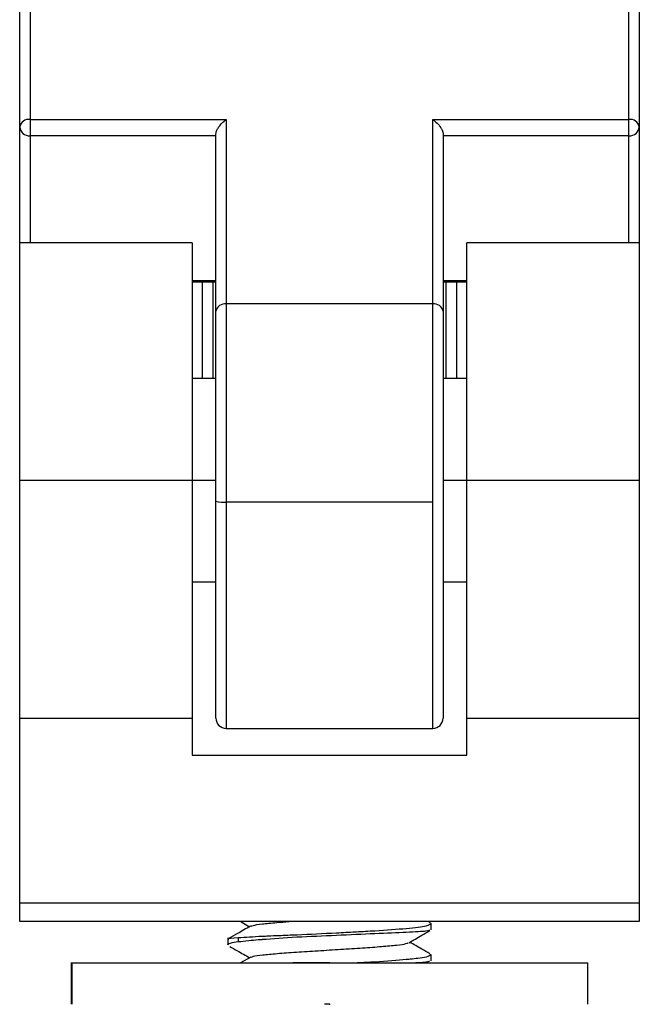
# Model space of a CAD drawing. Header units: millimetres. Extents: x 131 to 434, y 5 to 266.
# Tile 12 of 13: x 337 to 367, y 170 to 218. Entities that reach past the tile are written whole.
import ezdxf

# ---------------------------------------------------------------- set-up
doc = ezdxf.new("R2010")
doc.units = ezdxf.units.MM
doc.header["$PDSIZE"] = -1

msp = doc.modelspace()

# ---------------------------------------------------------------- linework, layer by layer
at = {"color": 7, "linetype": 'Continuous', "lineweight": 25}
for p, q in [((337.124, 234.768), (337.124, 207.149)), ((366.124, 207.149), (366.124, 234.768)), ((336.624, 174.295), (336.624, 234.268)), ((366.624, 234.268), (366.624, 174.295)), ((337.124, 213.122), (346.624, 213.122)), ((346.624, 213.122), (346.624, 183.649)), ((356.624, 183.649), (356.624, 213.122)), ((356.624, 213.122), (366.124, 213.122)), ((346.124, 212.327), (337.124, 212.327)), ((346.124, 184.149), (346.124, 212.415)), ((357.124, 212.415), (357.124, 184.149)), ((366.124, 212.327), (357.124, 212.327)), ((344.974, 207.149), (336.624, 207.149)), ((344.974, 207.149), (344.974, 182.348)), ((366.624, 207.149), (358.274, 207.149)), ((358.274, 182.348), (358.274, 207.149)), ((344.974, 205.32), (346.124, 205.32)), ((344.974, 205.259), (346.124, 205.259)), ((345.474, 200.579), (345.474, 205.259)), ((345.974, 205.259), (345.974, 200.579)), ((357.124, 205.32), (358.274, 205.32)), ((357.124, 205.259), (358.274, 205.259)), ((357.274, 200.579), (357.274, 205.259)), ((357.774, 205.259), (357.774, 200.579)), ((356.624, 204.19), (346.624, 204.19)), ((346.124, 200.579), (344.974, 200.579)), ((358.274, 200.579), (357.124, 200.579)), ((346.124, 195.649), (336.624, 195.649)), ((366.624, 195.649), (357.124, 195.649)), ((356.624, 194.603), (346.624, 194.603)), ((346.124, 190.726), (344.974, 190.726)), ((358.274, 190.726), (357.124, 190.726)), ((336.624, 184.149), (344.974, 184.149)), ((358.274, 184.149), (366.624, 184.149)), ((346.624, 183.649), (356.624, 183.649)), ((344.974, 182.348), (358.274, 182.348)), ((336.624, 175.204), (366.624, 175.204)), ((366.624, 174.295), (336.624, 174.295)), ((347.326, 174.295), (347.756, 174.05)), ((356.498, 174.238), (356.397, 174.295)), ((356.491, 174.225), (356.543, 174.209)), ((356.554, 173.9), (356.554, 174.187)), ((346.694, 173.511), (346.694, 173.175)), ((347.207, 173.508), (347.207, 173.327)), ((347.809, 172.579), (347.308, 172.295)), ((356.478, 172.726), (356.543, 172.709)), ((356.554, 172.399), (356.554, 172.687)), ((339.124, 172.295), (339.124, 170.295)), ((339.124, 172.295), (364.124, 172.295)), ((339.147, 172.295), (339.147, 170.295)), ((364.124, 170.295), (364.124, 172.295))]:
    msp.add_line(p, q, dxfattribs=at)
at = {"color": 7, "linetype": 'Continuous'}
for p, q in [((351.624, 172.295), (349.842, 172.295)), ((351.624, 170.295), (351.381, 170.295))]:
    msp.add_line(p, q, dxfattribs=at)
at = {"color": 7, "linetype": 'Continuous', "lineweight": 25}
for centre, radius, start, end in [((337.063, 212.679), 0.447, 82.065, 168.8157), ((366.186, 212.679), 0.447, 11.1843, 97.935), ((337.096, 212.799), 0.473, 183.9431, 273.4631), ((366.153, 212.799), 0.473, 266.5369, 356.0569), ((346.563, 203.747), 0.447, 82.065, 168.8157), ((356.686, 203.747), 0.447, 11.1843, 97.935), ((346.5, 196.07), 1.472, 255.2041, 274.8338), ((346.624, 184.149), 0.5, 180, 270), ((356.624, 184.149), 0.5, 270, 0)]:
    msp.add_arc(centre, radius, start, end, dxfattribs=at)
for points, knots in [([(346.124, 212.415), (346.128, 212.451), (346.137, 212.529), (346.205, 212.674), (346.314, 212.836), (346.46, 212.995), (346.57, 213.08), (346.624, 213.122)], [0, 0, 0, 0, 0.146754, 0.316126, 0.510248, 0.757793, 1, 1, 1, 1]), ([(356.624, 213.122), (356.694, 213.067), (356.832, 212.958), (356.989, 212.765), (357.076, 212.607), (357.117, 212.5), (357.122, 212.442), (357.124, 212.415)], [0, 0, 0, 0, 0.31012, 0.616121, 0.758896, 0.886022, 1, 1, 1, 1]), ([(347.797, 174.074), (347.587, 173.955), (347.227, 173.75), (346.866, 173.546), (346.715, 173.46)], [0, 0, 0, 0, 0.582222, 1, 1, 1, 1]), ([(356.501, 174.187), (356.472, 174.153), (356.408, 174.078), (355.423, 173.951), (354.133, 173.858), (353.209, 173.808), (352.586, 173.774), (351.632, 173.721), (350.336, 173.66), (349.264, 173.617), (348.725, 173.594), (347.969, 173.559), (347.556, 173.531), (347.207, 173.508)], [0, 0, 0, 0, 0.12127, 0.267422, 0.413532, 0.48712, 0.490992, 0.560385, 0.706593, 0.780169, 0.826584, 0.853727, 1, 1, 1, 1]), ([(347.834, 174.073), (347.854, 174.088), (347.907, 174.125), (348.344, 174.184), (348.94, 174.244), (349.457, 174.281), (349.656, 174.295)], [0, 0, 0, 0, 0.192275, 0.499521, 0.806539, 1, 1, 1, 1]), ([(347.207, 173.508), (346.933, 173.491), (346.613, 173.471), (346.73, 173.448), (346.748, 173.444)], [0, 0, 0, 0, 0.85452, 1, 1, 1, 1]), ([(347.207, 173.327), (347.367, 173.347), (347.64, 173.38), (348.056, 173.416), (348.283, 173.434), (348.351, 173.439), (348.855, 173.479), (350.008, 173.559), (351.962, 173.642), (353.873, 173.727), (355.415, 173.794), (356.377, 173.843), (356.444, 173.878), (356.472, 173.893)], [0, 0, 0, 0, 0.07495, 0.128272, 0.142982, 0.147345, 0.149712, 0.298675, 0.447501, 0.596255, 0.744992, 0.893779, 1, 1, 1, 1]), ([(355.467, 173.276), (355.676, 173.396), (356.017, 173.591), (356.359, 173.785), (356.49, 173.86)], [0, 0, 0, 0, 0.614214, 1, 1, 1, 1]), ([(346.748, 173.175), (346.731, 173.183), (346.613, 173.233), (346.934, 173.284), (347.207, 173.327)], [0, 0, 0, 0, 0.146487, 1, 1, 1, 1]), ([(346.794, 173.098), (346.917, 173.027), (347.238, 172.845), (347.559, 172.662), (347.756, 172.55)], [0, 0, 0, 0, 0.385889, 1, 1, 1, 1]), ([(347.846, 172.579), (347.867, 172.592), (347.926, 172.628), (348.354, 172.686), (349.061, 172.754), (350.002, 172.822), (351.065, 172.89), (352.176, 172.958), (353.241, 173.026), (354.177, 173.094), (354.907, 173.163), (355.352, 173.223), (355.411, 173.262), (355.435, 173.277)], [0, 0, 0, 0, 0.055877, 0.153473, 0.250978, 0.348483, 0.446079, 0.543589, 0.641093, 0.738678, 0.836208, 0.933708, 1, 1, 1, 1]), ([(356.488, 172.744), (356.357, 172.819), (356.03, 173.004), (355.704, 173.19), (355.509, 173.3)], [0, 0, 0, 0, 0.402369, 1, 1, 1, 1]), ([(356.501, 172.687), (356.476, 172.652), (356.435, 172.596), (355.965, 172.527), (355.628, 172.486), (355.426, 172.465), (354.945, 172.416), (354.177, 172.358), (353.255, 172.31), (352.966, 172.295)], [0, 0, 0, 0, 0.251419, 0.404355, 0.510219, 0.54101, 0.557016, 0.860989, 1, 1, 1, 1]), ([(355.429, 172.295), (355.539, 172.3), (355.69, 172.307), (355.827, 172.315), (355.876, 172.318), (356.053, 172.328), (356.408, 172.356), (356.447, 172.379), (356.47, 172.392)], [0, 0, 0, 0, 0.167305, 0.2287, 0.247666, 0.258809, 0.567555, 1, 1, 1, 1])]:
    msp.add_open_spline(points, degree=3, knots=knots, dxfattribs=at)
at = {"color": 7, "linetype": 'Continuous'}
for p in [(351.624, 172.295), (351.624, 170.295)]:
    msp.add_point(p, dxfattribs=at)

doc.saveas('drawing.dxf')
